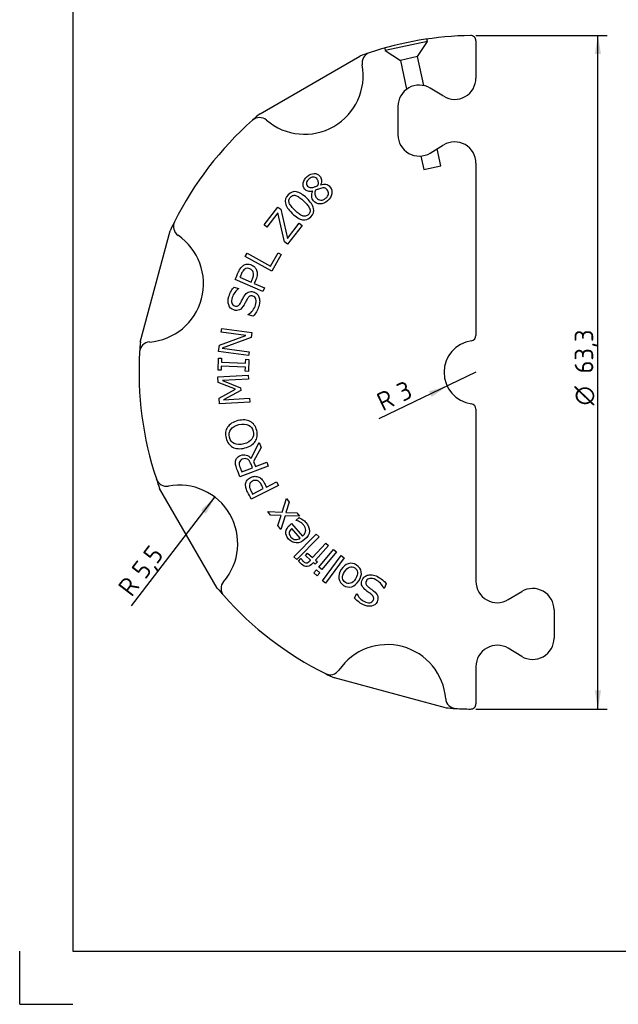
# Paper-space layout 'Sheet1' of a CAD drawing. Header units: millimetres. Extents: x 0 to 420, y 0 to 297.
# Tile 1 of 8: x 0 to 112, y 0 to 185. Entities that reach past the tile are written whole.
import ezdxf
from ezdxf.enums import TextEntityAlignment as Align
from ezdxf.lldxf.tags import DXFTag

# ---------------------------------------------------------------- set-up
doc = ezdxf.new("R2010")
doc.units = ezdxf.units.MM
doc.layers.add('Default', color=7, linetype='Continuous')
doc.layers.add('GEN0001-D315_MIN', color=7, linetype='Continuous')
doc.styles.add('SEACAD_Solid_Edge_ISO', font='seiso.ttf')
doc.styles.add('SEACAD_Solid_Edge_ISO1_Symbols', font='semeci1.ttf')
tags = doc.linetypes.add('HIDDEN2', pattern=[4.7625, 3.175, -1.5875]).pattern_tags.tags
tags[6:7] = [DXFTag(74, 4), DXFTag(75, 0), DXFTag(340, '0'), DXFTag(46, 0.0), DXFTag(50, 0.0), DXFTag(44, 0.0), DXFTag(45, 0.0)]
tags[4:5] = [DXFTag(74, 4), DXFTag(75, 0), DXFTag(340, '0'), DXFTag(46, 0.0), DXFTag(50, 0.0), DXFTag(44, 0.0), DXFTag(45, 0.0)]
doc.dimstyles.new('ISO', dxfattribs={"dimtxt": 3.5, "dimasz": 3.5, "dimexe": 1.75, "dimexo": 0, "dimgap": 0.875, "dimtad": 1, "dimlfac": 0.5, "dimtxsty": 'SEACAD_Solid_Edge_ISO', "dimblk1": '_SE_FILLED', "dimblk2": '_SE_FILLED', "dimsah": 1, "dimcen": 1.75, "dimadec": 0, "dimazin": 0, "dimtfac": 0.5, "dimtdec": 3, "dimtmove": 0, "dimatfit": 3, "dimfxl": 1, "dimarcsym": 0})

# ---------------------------------------------------------------- blocks, each defined once
blk = doc.blocks.new('SE')
at = {"layer": 'GEN0001-D315_MIN', "color": 7, "linetype": 'HIDDEN2'}
for p, q in [((76.59, 180.94), (76.49, 181.4)), ((68.57, 179.71), (68.66, 179.25)), ((76.59, 180.94), (68.66, 179.25)), ((74.74, 178.1), (76.59, 180.94)), ((68.66, 179.25), (71.51, 177.41)), ((74.74, 178.1), (71.51, 177.41)), ((75.9, 172.66), (74.74, 178.1)), ((71.51, 177.41), (72.67, 171.98)), ((75.35, 159.42), (75.89, 156.87)), ((79.12, 157.56), (78.43, 160.78)), ((75.89, 156.87), (79.12, 157.56))]:
    blk.add_line(p, q, dxfattribs=at)
at = {"layer": 'GEN0001-D315_MIN', "color": 7, "linetype": 'Continuous'}
for p, q in [((85.71, 181.07), (85.71, 180.07)), ((85.71, 180.07), (85.71, 174.08)), ((45.15, 167.38), (63.89, 178.2)), ((79.64, 170.65), (77.11, 172.18)), ((71.05, 168.75), (71.05, 163.41)), ((77.11, 159.98), (79.64, 161.51)), ((85.71, 158.08), (85.71, 125.71)), ((56.51, 154.03), (56.52, 154.01)), ((55.05, 152.81), (55.04, 152.83)), ((45.9, 146.49), (48.51, 149.84)), ((48.51, 148.75), (46.44, 146.08)), ((48.51, 149.84), (49.05, 149.42)), ((49.76, 143.32), (48.51, 148.75)), ((49.05, 149.42), (50.3, 143.95)), ((46.44, 146.08), (45.9, 146.49)), ((50.3, 143.95), (52.52, 146.81)), ((53.06, 146.4), (50.32, 142.89)), ((52.52, 146.81), (53.06, 146.4)), ((22.66, 124.47), (28.26, 145.37)), ((50.32, 142.89), (49.76, 143.32)), ((42.38, 140.52), (42.75, 141.17)), ((42.75, 141.17), (47.14, 138.74)), ((47.14, 138.74), (48.53, 141.25)), ((49.12, 140.92), (47.37, 137.76)), ((48.53, 141.25), (49.12, 140.92)), ((47.37, 137.76), (42.38, 140.52)), ((45.7, 133.95), (40.48, 136.23)), ((41.38, 136.66), (43.46, 135.75)), ((44.06, 135.49), (46.01, 134.64)), ((40.27, 134.8), (41.12, 134.53)), ((41.12, 134.53), (41.11, 134.48)), ((46.01, 134.64), (45.7, 133.95)), ((42.93, 129.59), (42.94, 129.64)), ((43.84, 129.3), (42.93, 129.59)), ((37.86, 126.32), (37.95, 127.02)), ((42.47, 125.68), (37.86, 126.32)), ((37.95, 127.02), (43.6, 126.24)), ((43.6, 126.24), (43.47, 125.31)), ((37.52, 123.87), (42.47, 125.68)), ((43.47, 125.31), (38.05, 123.32)), ((37.36, 122.71), (37.52, 123.87)), ((43.01, 121.93), (37.36, 122.71)), ((38.05, 123.32), (43.1, 122.63)), ((43.1, 122.63), (43.01, 121.93)), ((37.25, 119.2), (37.34, 121.44)), ((37.34, 121.44), (37.93, 121.41)), ((37.93, 121.41), (37.9, 120.67)), ((37.9, 120.67), (42.42, 120.48)), ((42.42, 120.48), (42.45, 121.22)), ((42.45, 121.22), (43.04, 121.2)), ((43.04, 121.2), (42.95, 118.96)), ((37.83, 119.17), (37.25, 119.2)), ((37.86, 119.92), (37.83, 119.17)), ((42.39, 119.72), (37.86, 119.92)), ((42.36, 118.98), (42.39, 119.72)), ((42.95, 118.96), (42.36, 118.98)), ((37.24, 117.93), (42.93, 118.27)), ((37.3, 116.88), (37.24, 117.93)), ((40.56, 115.6), (37.3, 116.88)), ((42.98, 117.52), (38.07, 117.22)), ((38.07, 117.22), (41.5, 115.84)), ((42.93, 118.27), (42.98, 117.52)), ((37.48, 113.89), (40.56, 115.6)), ((41.53, 115.38), (38.29, 113.61)), ((41.5, 115.84), (41.53, 115.38)), ((37.54, 112.86), (37.48, 113.89)), ((43.23, 113.19), (37.54, 112.86)), ((38.29, 113.61), (43.19, 113.9)), ((43.19, 113.9), (43.23, 113.19)), ((85.71, 111.85), (85.71, 79.48)), ((43.46, 102.66), (45.01, 105.56)), ((45.01, 105.56), (45.36, 104.64)), ((45.36, 104.64), (43.93, 102.04)), ((43.93, 102.04), (44.32, 101.05)), ((44.32, 101.05), (46.43, 101.86)), ((46.43, 101.86), (46.7, 101.15)), ((46.7, 101.15), (41.38, 99.11)), ((41.72, 100.05), (43.72, 100.82)), ((46.35, 97.22), (48.24, 98.18)), ((48.24, 98.18), (48.59, 97.51)), ((37.1, 78.23), (26.28, 96.96)), ((48.59, 97.51), (43.51, 94.92)), ((43.75, 95.89), (45.76, 96.92)), ((49.32, 92.47), (50.11, 95.09)), ((50.11, 95.09), (50.64, 94.35)), ((46.63, 92.59), (49.32, 92.47)), ((47.12, 91.91), (46.63, 92.59)), ((50.64, 94.35), (50.01, 92.42)), ((49.14, 91.88), (47.12, 91.91)), ((48.52, 89.97), (49.14, 91.88)), ((49.84, 91.81), (49.05, 89.23)), ((52.54, 91.71), (49.84, 91.81)), ((50.01, 92.42), (52.05, 92.39)), ((51.89, 90.95), (52.48, 91.47)), ((51.91, 90.93), (51.89, 90.95)), ((52.05, 92.39), (52.54, 91.71)), ((49.05, 89.23), (48.52, 89.97)), ((51.06, 90.34), (53.13, 87.98)), ((52.71, 87.61), (51.11, 89.44)), ((51.51, 84.12), (55.71, 88.35)), ((56.23, 87.83), (52.03, 83.61)), ((55.71, 88.35), (56.23, 87.83)), ((55.03, 83.95), (57.49, 86.69)), ((58.03, 86.2), (55.57, 83.47)), ((56.22, 82.16), (58.92, 85.49)), ((57.49, 86.69), (58.03, 86.2)), ((58.92, 85.49), (59.48, 85.03)), ((52.03, 83.61), (51.51, 84.12)), ((52.39, 83.31), (52.83, 83.8)), ((52.83, 83.8), (52.86, 83.77)), ((53.68, 84.35), (54.09, 84.8)), ((54.65, 83.49), (53.68, 84.35)), ((54.09, 84.8), (55.03, 83.95)), ((55.57, 83.47), (55.94, 83.14)), ((59.48, 85.03), (56.78, 81.71)), ((56.85, 79.56), (60.4, 84.35)), ((60.98, 83.92), (57.44, 79.13)), ((60.4, 84.35), (60.98, 83.92)), ((55.53, 82.69), (55.17, 83.02)), ((55.26, 81.06), (55.73, 81.64)), ((55.94, 83.14), (55.53, 82.69)), ((55.73, 81.64), (56.37, 81.12)), ((56.78, 81.71), (56.22, 82.16)), ((55.9, 80.54), (55.26, 81.06)), ((56.37, 81.12), (55.9, 80.54)), ((57.44, 79.13), (56.85, 79.56)), ((68.44, 78.17), (68.39, 78.2)), ((68.86, 79.03), (68.44, 78.17)), ((62.88, 76.35), (63.28, 77.15)), ((63.28, 77.15), (63.32, 77.13)), ((91.77, 76.05), (94.3, 77.58)), ((100.37, 74.15), (100.37, 68.81)), ((94.3, 65.38), (91.77, 66.91)), ((85.71, 63.48), (85.71, 57.49)), ((80.01, 55.74), (59.12, 61.33)), ((85.71, 57.49), (85.71, 56.49))]:
    blk.add_line(p, q, dxfattribs=at)
for centre, radius, start, end in [((85.71, 118.78), 63.3, 90.9197, 108.458), ((84.71, 181.07), 1, 0, 90.9197), ((85.71, 118.78), 63.3, 108.458, 110.1611), ((66.3, 176.92), 2, 108.458, 190.6445), ((53.52, 174.52), 11, 229.3555, 10.6445), ((81.71, 174.08), 4, 238.9779, 0), ((75.05, 168.75), 4, 58.9779, 180), ((85.71, 118.78), 63.3, 129.8389, 131.542), ((45.05, 164.66), 2, 49.3555, 131.542), ((85.71, 118.78), 63.3, 131.542, 153.458), ((75.05, 163.41), 4, 180, 301.0222), ((81.71, 158.08), 4, 0, 121.0222), ((85.71, 118.78), 63.3, 153.458, 155.1611), ((30.87, 146.17), 2, 153.458, 235.6445), ((23.53, 135.44), 11, 274.3555, 55.6445), ((85.71, 118.78), 63.3, 174.8389, 176.542), ((24.52, 122.48), 2, 94.3555, 176.542), ((85.71, 118.78), 6, 98.2132, 261.7868), ((84.71, 125.71), 1, 278.2132, 360), ((85.71, 118.78), 63.3, 176.542, 198.458), ((84.71, 111.85), 1, 0, 81.7868), ((85.71, 118.78), 63.3, 198.458, 200.1611), ((27.56, 99.37), 2, 198.458, 280.6445), ((29.96, 86.59), 11, 319.3555, 100.6445), ((85.71, 118.78), 63.3, 219.8389, 221.542), ((39.82, 78.13), 2, 139.3555, 221.542), ((89.71, 79.48), 4, 180, 301.0221), ((96.37, 74.15), 4, 0, 121.0221), ((85.71, 118.78), 63.3, 221.542, 243.458), ((96.37, 68.81), 4, 238.9779, 0), ((69.05, 56.6), 11, 4.3555, 145.6445), ((89.71, 63.48), 4, 58.9779, 180), ((58.31, 63.94), 2, 243.458, 325.6445), ((85.71, 118.78), 63.3, 243.458, 245.1611), ((82.01, 57.59), 2, 184.3555, 266.542), ((85.71, 118.78), 63.3, 264.8389, 266.542), ((85.71, 118.78), 63.3, 266.542, 269.0803), ((84.71, 56.49), 1, 269.0803, 0)]:
    blk.add_arc(centre, radius, start, end, dxfattribs=at)
for points, knots in [([(55.04, 152.83), (54.7, 152.76), (54.41, 152.75), (54.17, 152.8), (53.94, 152.86), (53.72, 152.99), (53.26, 153.54), (53.17, 153.93), (53.25, 154.37), (53.34, 154.82), (53.59, 155.22), (54.44, 155.94), (54.88, 156.12), (55.75, 156.15), (56.1, 155.99), (56.54, 155.47), (56.64, 155.23), (56.68, 154.93), (56.72, 154.64), (56.66, 154.34), (56.51, 154.03)], [0, 0, 0, 0, 0.100018, 0.100018, 0.100018, 0.193659, 0.193659, 0.330519, 0.330519, 0.330519, 0.480329, 0.480329, 0.638405, 0.638405, 0.79648, 0.79648, 0.893004, 0.893004, 0.893004, 1, 1, 1, 1]), ([(55.8, 155.18), (55.62, 155.39), (55.4, 155.48), (55.14, 155.48), (54.87, 155.47), (54.61, 155.35), (54.12, 154.93), (53.96, 154.7), (53.85, 154.2), (53.9, 153.98), (54.19, 153.64), (54.33, 153.55), (54.49, 153.52), (54.66, 153.48), (54.85, 153.49), (55.08, 153.54), (55.19, 153.57), (55.33, 153.61), (55.51, 153.67), (55.69, 153.73), (55.87, 153.79), (56.02, 153.86)], [0, 0, 0, 0, 0.143147, 0.143147, 0.143147, 0.295726, 0.295726, 0.444837, 0.444837, 0.593948, 0.593948, 0.698326, 0.698326, 0.698326, 0.811032, 0.811032, 0.811032, 0.895469, 0.895469, 0.895469, 1, 1, 1, 1]), ([(58.28, 153.64), (58.6, 153.26), (58.72, 152.82), (58.63, 152.33), (58.55, 151.83), (58.28, 151.39), (57.37, 150.62), (56.89, 150.42), (56.4, 150.43), (55.92, 150.44), (55.52, 150.63), (54.99, 151.25), (54.88, 151.53), (54.85, 151.84), (54.83, 152.16), (54.9, 152.48), (55.05, 152.81)], [0, 0, 0, 0, 0.178544, 0.178544, 0.178544, 0.373608, 0.373608, 0.579925, 0.579925, 0.579925, 0.759218, 0.759218, 0.872456, 0.872456, 0.872456, 1, 1, 1, 1]), ([(56.02, 153.86), (56.11, 154.16), (56.13, 154.4), (56.09, 154.6), (56.05, 154.81), (55.95, 155), (55.8, 155.18)], [0, 0, 0, 0, 0.534983, 0.534983, 0.534983, 1, 1, 1, 1]), ([(56.52, 154.01), (56.9, 154.12), (57.23, 154.16), (57.52, 154.11), (57.8, 154.06), (58.06, 153.9), (58.28, 153.64)], [0, 0, 0, 0, 0.522309, 0.522309, 0.522309, 1, 1, 1, 1]), ([(53.93, 151.49), (54.67, 150.78), (55.09, 150.14), (55.34, 149.01), (55.17, 148.49), (54.22, 147.51), (53.7, 147.33), (53.13, 147.44), (52.57, 147.55), (51.92, 147.95), (50.46, 149.36), (50.04, 149.99), (49.91, 150.56), (49.78, 151.12), (49.95, 151.65), (50.9, 152.63), (51.42, 152.81), (51.99, 152.7), (52.57, 152.58), (53.21, 152.18), (53.93, 151.49)], [0, 0, 0, 0, 0.118791, 0.118791, 0.237582, 0.237582, 0.357685, 0.357685, 0.357685, 0.500371, 0.500371, 0.643585, 0.643585, 0.643585, 0.750211, 0.750211, 0.858014, 0.858014, 0.858014, 1, 1, 1, 1]), ([(54.48, 149.56), (54.39, 149.77), (54.26, 149.98), (54.08, 150.2), (53.9, 150.42), (53.67, 150.66), (53.11, 151.2), (52.86, 151.42), (52.63, 151.6), (52.4, 151.78), (52.18, 151.9), (51.77, 152.05), (51.58, 152.06), (51.22, 151.98), (51.05, 151.87), (50.71, 151.52), (50.61, 151.34), (50.54, 150.98), (50.56, 150.78), (50.64, 150.58), (50.72, 150.38), (50.85, 150.17), (51.05, 149.94), (51.24, 149.7), (51.47, 149.46), (52.02, 148.93), (52.27, 148.71), (52.48, 148.54), (52.69, 148.38), (52.91, 148.25), (53.12, 148.17), (53.33, 148.1), (53.52, 148.08), (53.7, 148.12), (53.88, 148.16), (54.06, 148.27), (54.41, 148.62), (54.51, 148.8), (54.55, 148.98), (54.58, 149.17), (54.56, 149.36), (54.48, 149.56)], [0, 0, 0, 0, 0.063319, 0.063319, 0.063319, 0.14941, 0.14941, 0.233065, 0.233065, 0.233065, 0.286769, 0.286769, 0.340473, 0.340473, 0.394177, 0.394177, 0.447055, 0.447055, 0.499933, 0.499933, 0.499933, 0.563819, 0.563819, 0.563819, 0.643358, 0.643358, 0.73201, 0.73201, 0.73201, 0.794375, 0.794375, 0.794375, 0.843776, 0.843776, 0.843776, 0.898173, 0.898173, 0.950171, 0.950171, 0.950171, 1, 1, 1, 1]), ([(55.54, 152.99), (55.44, 152.75), (55.41, 152.5), (55.44, 152.25), (55.47, 152), (55.57, 151.77), (55.97, 151.3), (56.24, 151.16), (56.57, 151.15), (56.89, 151.13), (57.19, 151.24), (57.76, 151.72), (57.93, 151.98), (58.03, 152.56), (57.95, 152.83), (57.73, 153.09)], [0, 0, 0, 0, 0.143194, 0.143194, 0.143194, 0.283549, 0.283549, 0.465417, 0.465417, 0.465417, 0.640047, 0.640047, 0.820024, 0.820024, 1, 1, 1, 1]), ([(57.73, 153.09), (57.58, 153.26), (57.42, 153.37), (57.25, 153.42), (57.08, 153.46), (56.83, 153.43), (56.51, 153.35), (56.38, 153.31), (56.25, 153.26), (56.11, 153.21), (55.97, 153.15), (55.78, 153.08), (55.54, 152.99)], [0, 0, 0, 0, 0.2492, 0.2492, 0.2492, 0.563929, 0.563929, 0.563929, 0.743332, 0.743332, 0.743332, 1, 1, 1, 1]), ([(40.48, 136.23), (40.68, 136.7), (40.89, 137.17), (41.1, 137.64), (41.23, 137.96), (41.38, 138.21), (41.52, 138.4), (41.67, 138.6), (41.84, 138.76), (42.02, 138.88), (42.24, 139.02), (42.47, 139.1), (42.72, 139.12), (42.97, 139.14), (43.24, 139.08), (43.55, 138.95)], [0, 0, 0, 0, 0.327973, 0.327973, 0.327973, 0.513519, 0.513519, 0.513519, 0.660194, 0.660194, 0.660194, 0.81858, 0.81858, 0.81858, 1, 1, 1, 1]), ([(43.55, 138.95), (43.78, 138.85), (43.98, 138.72), (44.14, 138.55), (44.31, 138.38), (44.42, 138.19), (44.51, 137.99), (44.61, 137.73), (44.65, 137.45), (44.63, 137.17), (44.61, 136.89), (44.52, 136.56), (44.36, 136.18), (44.26, 135.95), (44.16, 135.72), (44.06, 135.49)], [0, 0, 0, 0, 0.179192, 0.179192, 0.179192, 0.347727, 0.347727, 0.347727, 0.554632, 0.554632, 0.554632, 0.811835, 0.811835, 0.811835, 1, 1, 1, 1]), ([(43.25, 138.23), (43.07, 138.3), (42.9, 138.34), (42.74, 138.33), (42.58, 138.33), (42.43, 138.28), (42.29, 138.19), (42.17, 138.11), (42.06, 138), (41.87, 137.74), (41.78, 137.57), (41.68, 137.35), (41.58, 137.12), (41.48, 136.89), (41.38, 136.66)], [0, 0, 0, 0, 0.186561, 0.186561, 0.186561, 0.357592, 0.357592, 0.357592, 0.544919, 0.544919, 0.732247, 0.732247, 0.732247, 1, 1, 1, 1]), ([(43.46, 135.75), (43.54, 135.95), (43.63, 136.14), (43.71, 136.34), (43.84, 136.62), (43.91, 136.86), (43.94, 137.06), (43.96, 137.25), (43.95, 137.43), (43.82, 137.75), (43.74, 137.88), (43.53, 138.07), (43.4, 138.16), (43.25, 138.23)], [0, 0, 0, 0, 0.223396, 0.223396, 0.223396, 0.487095, 0.487095, 0.487095, 0.658063, 0.658063, 0.829032, 0.829032, 1, 1, 1, 1]), ([(42.94, 129.64), (43.26, 129.84), (43.54, 130.1), (44.02, 130.74), (44.19, 131.06), (44.43, 131.83), (44.46, 132.2), (44.37, 132.5), (44.28, 132.8), (44.1, 133), (43.58, 133.17), (43.38, 133.17), (43.23, 133.08), (43.07, 133), (42.93, 132.85), (42.79, 132.63), (42.68, 132.46), (42.58, 132.28), (42.38, 131.87), (42.27, 131.66), (42.14, 131.44), (41.89, 130.98), (41.6, 130.68), (41.28, 130.53), (40.96, 130.38), (40.6, 130.36), (39.74, 130.64), (39.43, 130.95), (39.26, 131.43), (39.09, 131.9), (39.1, 132.44), (39.41, 133.41), (39.56, 133.75), (39.73, 134.04), (39.91, 134.34), (40.09, 134.59), (40.27, 134.8)], [0, 0, 0, 0, 0.06947, 0.06947, 0.13894, 0.13894, 0.23729, 0.23729, 0.23729, 0.292201, 0.292201, 0.338771, 0.338771, 0.338771, 0.383719, 0.383719, 0.383719, 0.431256, 0.431256, 0.478794, 0.478794, 0.478794, 0.567991, 0.567991, 0.567991, 0.649336, 0.649336, 0.742302, 0.742302, 0.742302, 0.858452, 0.858452, 0.934477, 0.934477, 0.934477, 1, 1, 1, 1]), ([(41.11, 134.48), (40.87, 134.33), (40.64, 134.1), (40.42, 133.8), (40.2, 133.5), (40.02, 133.17), (39.79, 132.43), (39.77, 132.1), (39.94, 131.53), (40.12, 131.34), (40.59, 131.19), (40.79, 131.19), (40.95, 131.27), (41.12, 131.34), (41.29, 131.51), (41.45, 131.79), (41.54, 131.93), (41.64, 132.14), (41.79, 132.41), (41.93, 132.68), (42.05, 132.91), (42.17, 133.1), (42.4, 133.46), (42.66, 133.72), (43.23, 133.99), (43.56, 133.99), (43.95, 133.87)], [0, 0, 0, 0, 0.110377, 0.110377, 0.110377, 0.20548, 0.20548, 0.31019, 0.31019, 0.4149, 0.4149, 0.507812, 0.507812, 0.507812, 0.590242, 0.590242, 0.590242, 0.670622, 0.670622, 0.670622, 0.759054, 0.759054, 0.759054, 0.879527, 0.879527, 1, 1, 1, 1]), ([(43.95, 133.87), (44.16, 133.8), (44.36, 133.69), (44.53, 133.52), (44.71, 133.36), (44.84, 133.16), (44.93, 132.94), (45.03, 132.7), (45.07, 132.43), (45.08, 132.15), (45.09, 131.86), (45.03, 131.53), (44.79, 130.78), (44.64, 130.44), (44.47, 130.15), (44.3, 129.86), (44.09, 129.58), (43.84, 129.3)], [0, 0, 0, 0, 0.126694, 0.126694, 0.126694, 0.25861, 0.25861, 0.25861, 0.410338, 0.410338, 0.410338, 0.599074, 0.599074, 0.802612, 0.802612, 0.802612, 1, 1, 1, 1]), ([(39.04, 108.46), (39.23, 108.75), (39.49, 109), (39.81, 109.21), (40.14, 109.42), (40.53, 109.58), (41.45, 109.81), (41.87, 109.85), (42.26, 109.83), (42.65, 109.8), (43, 109.69), (43.29, 109.53), (43.6, 109.37), (43.85, 109.15), (44.06, 108.87), (44.27, 108.59), (44.42, 108.25), (44.62, 107.46), (44.64, 107.09), (44.59, 106.74), (44.55, 106.39), (44.43, 106.07), (44.24, 105.79), (44.04, 105.5), (43.79, 105.26), (43.14, 104.84), (42.74, 104.67), (41.84, 104.44), (41.42, 104.4), (41.03, 104.43), (40.64, 104.46), (40.29, 104.55), (39.98, 104.72), (39.68, 104.88), (39.43, 105.1), (39.22, 105.39), (39.01, 105.68), (38.85, 106.02), (38.66, 106.8), (38.63, 107.17), (38.68, 107.52), (38.73, 107.87), (38.85, 108.18), (39.04, 108.46)], [0, 0, 0, 0, 0.060417, 0.060417, 0.060417, 0.13145, 0.13145, 0.202484, 0.202484, 0.202484, 0.262293, 0.262293, 0.262293, 0.318998, 0.318998, 0.318998, 0.381771, 0.381771, 0.443402, 0.443402, 0.443402, 0.500391, 0.500391, 0.500391, 0.567843, 0.567843, 0.635295, 0.635295, 0.701677, 0.701677, 0.701677, 0.762462, 0.762462, 0.762462, 0.819315, 0.819315, 0.819315, 0.880691, 0.880691, 0.943803, 0.943803, 0.943803, 1, 1, 1, 1]), ([(41.18, 108.94), (40.46, 108.76), (39.95, 108.46), (39.64, 108.04), (39.34, 107.61), (39.25, 107.12), (39.53, 106), (39.84, 105.61), (40.31, 105.38), (40.78, 105.16), (41.38, 105.14), (42.82, 105.5), (43.33, 105.8), (43.63, 106.23), (43.94, 106.66), (44.02, 107.14), (43.88, 107.7), (43.74, 108.25), (43.44, 108.64), (42.97, 108.87), (42.5, 109.09), (41.91, 109.12), (41.18, 108.94)], [0, 0, 0, 0, 0.135213, 0.135213, 0.135213, 0.249577, 0.249577, 0.365426, 0.365426, 0.365426, 0.500184, 0.500184, 0.636303, 0.636303, 0.636303, 0.750449, 0.750449, 0.750449, 0.864295, 0.864295, 0.864295, 1, 1, 1, 1]), ([(41.38, 99.11), (41.19, 99.61), (41, 100.1), (40.81, 100.6), (40.68, 100.92), (40.6, 101.2), (40.56, 101.43), (40.52, 101.66), (40.52, 101.88), (40.56, 102.09), (40.61, 102.33), (40.71, 102.54), (40.99, 102.9), (41.21, 103.05), (41.87, 103.3), (42.23, 103.33), (42.56, 103.23), (42.89, 103.14), (43.19, 102.95), (43.46, 102.66)], [0, 0, 0, 0, 0.235512, 0.235512, 0.235512, 0.362946, 0.362946, 0.362946, 0.461644, 0.461644, 0.461644, 0.574838, 0.574838, 0.688033, 0.688033, 0.841755, 0.841755, 0.841755, 1, 1, 1, 1]), ([(41.82, 102.44), (41.67, 102.38), (41.54, 102.31), (41.45, 102.21), (41.35, 102.1), (41.28, 101.98), (41.25, 101.82), (41.23, 101.69), (41.22, 101.55), (41.25, 101.4), (41.27, 101.25), (41.32, 101.08), (41.4, 100.89), (41.5, 100.61), (41.61, 100.33), (41.72, 100.05)], [0, 0, 0, 0, 0.161714, 0.161714, 0.161714, 0.321613, 0.321613, 0.321613, 0.475341, 0.475341, 0.475341, 0.671851, 0.671851, 0.671851, 1, 1, 1, 1]), ([(43.72, 100.82), (43.63, 101.06), (43.54, 101.3), (43.45, 101.54), (43.36, 101.76), (43.27, 101.95), (43.16, 102.1), (43.06, 102.25), (42.93, 102.37), (42.78, 102.45), (42.64, 102.52), (42.49, 102.55), (42.2, 102.56), (42.02, 102.52), (41.82, 102.44)], [0, 0, 0, 0, 0.264177, 0.264177, 0.264177, 0.481252, 0.481252, 0.481252, 0.660341, 0.660341, 0.660341, 0.830171, 0.830171, 1, 1, 1, 1]), ([(43.51, 94.92), (43.27, 95.38), (43.04, 95.84), (42.8, 96.3), (42.65, 96.6), (42.55, 96.87), (42.49, 97.11), (42.43, 97.35), (42.41, 97.58), (42.44, 97.79), (42.47, 98.05), (42.56, 98.29), (42.7, 98.49), (42.84, 98.7), (43.06, 98.87), (43.35, 99.02)], [0, 0, 0, 0, 0.327852, 0.327852, 0.327852, 0.513329, 0.513329, 0.513329, 0.65995, 0.65995, 0.65995, 0.818739, 0.818739, 0.818739, 1, 1, 1, 1]), ([(43.72, 98.33), (43.55, 98.24), (43.41, 98.13), (43.32, 98.01), (43.22, 97.88), (43.16, 97.73), (43.14, 97.56), (43.13, 97.42), (43.14, 97.27), (43.22, 96.96), (43.3, 96.77), (43.4, 96.56), (43.52, 96.34), (43.63, 96.11), (43.75, 95.89)], [0, 0, 0, 0, 0.186565, 0.186565, 0.186565, 0.357598, 0.357598, 0.357598, 0.544934, 0.544934, 0.73227, 0.73227, 0.73227, 1, 1, 1, 1]), ([(43.35, 99.02), (43.58, 99.14), (43.81, 99.2), (44.04, 99.22), (44.27, 99.25), (44.49, 99.22), (44.71, 99.15), (44.97, 99.07), (45.21, 98.92), (45.41, 98.73), (45.62, 98.53), (45.82, 98.26), (46.01, 97.89), (46.12, 97.66), (46.23, 97.44), (46.35, 97.22)], [0, 0, 0, 0, 0.179191, 0.179191, 0.179191, 0.347724, 0.347724, 0.347724, 0.554627, 0.554627, 0.554627, 0.811837, 0.811837, 0.811837, 1, 1, 1, 1]), ([(45.76, 96.92), (45.67, 97.11), (45.57, 97.3), (45.47, 97.49), (45.34, 97.76), (45.2, 97.97), (45.06, 98.12), (44.93, 98.26), (44.78, 98.36), (44.46, 98.47), (44.3, 98.49), (44.16, 98.47), (44.02, 98.45), (43.87, 98.41), (43.72, 98.33)], [0, 0, 0, 0, 0.223395, 0.223395, 0.223395, 0.487092, 0.487092, 0.487092, 0.662384, 0.662384, 0.837677, 0.837677, 0.837677, 1, 1, 1, 1]), ([(52.48, 91.47), (52.71, 91.36), (52.94, 91.23), (53.38, 90.93), (53.58, 90.76), (54.23, 90.02), (54.45, 89.47), (54.42, 88.92), (54.39, 88.36), (54.12, 87.85), (53.06, 86.93), (52.51, 86.7), (51.39, 86.74), (50.91, 86.98), (50.12, 87.88), (49.95, 88.33), (50, 88.78), (50.04, 89.24), (50.31, 89.67), (50.77, 90.08), (50.87, 90.17), (50.97, 90.25), (51.06, 90.34)], [0, 0, 0, 0, 0.061589, 0.061589, 0.123178, 0.123178, 0.281313, 0.281313, 0.281313, 0.424776, 0.424776, 0.566721, 0.566721, 0.708666, 0.708666, 0.839562, 0.839562, 0.839562, 0.967812, 0.967812, 0.967812, 1, 1, 1, 1]), ([(53.13, 87.98), (53.33, 88.15), (53.48, 88.34), (53.57, 88.53), (53.67, 88.71), (53.72, 88.9), (53.72, 89.08), (53.73, 89.27), (53.69, 89.44), (53.62, 89.62), (53.55, 89.8), (53.43, 89.97), (53.1, 90.35), (52.87, 90.54), (52.58, 90.68), (52.31, 90.83), (52.08, 90.91), (51.91, 90.93)], [0, 0, 0, 0, 0.173392, 0.173392, 0.173392, 0.316874, 0.316874, 0.316874, 0.452015, 0.452015, 0.452015, 0.610362, 0.610362, 0.823311, 0.823311, 0.823311, 1, 1, 1, 1]), ([(51.11, 89.44), (50.83, 89.19), (50.67, 88.93), (50.63, 88.65), (50.6, 88.37), (50.71, 88.09), (51.21, 87.52), (51.5, 87.36), (52.14, 87.32), (52.44, 87.41), (52.71, 87.61)], [0, 0, 0, 0, 0.246364, 0.246364, 0.246364, 0.494303, 0.494303, 0.747151, 0.747151, 1, 1, 1, 1]), ([(55.17, 83.02), (55.14, 82.98), (55.11, 82.95), (55.08, 82.91), (54.74, 82.53), (54.38, 82.33), (53.64, 82.26), (53.28, 82.4), (52.8, 82.83), (52.7, 82.93), (52.61, 83.03), (52.53, 83.13), (52.45, 83.22), (52.39, 83.31)], [0, 0, 0, 0, 0.041772, 0.041772, 0.041772, 0.406709, 0.406709, 0.771646, 0.771646, 0.894242, 0.894242, 0.894242, 1, 1, 1, 1]), ([(52.86, 83.77), (52.9, 83.7), (52.96, 83.62), (53.04, 83.51), (53.11, 83.41), (53.19, 83.32), (53.49, 83.05), (53.7, 82.96), (53.9, 82.96), (54.09, 82.97), (54.31, 83.11), (54.55, 83.38), (54.58, 83.41), (54.61, 83.45), (54.65, 83.49)], [0, 0, 0, 0, 0.137984, 0.137984, 0.137984, 0.247906, 0.247906, 0.594584, 0.594584, 0.594584, 0.936946, 0.936946, 0.936946, 1, 1, 1, 1]), ([(60.39, 81.71), (60.76, 82.3), (61.21, 82.66), (61.73, 82.81), (62.25, 82.96), (62.76, 82.88), (63.77, 82.23), (64.07, 81.8), (64.24, 80.74), (64.09, 80.18), (63.34, 79), (62.89, 78.63), (62.38, 78.48), (61.86, 78.33), (61.34, 78.42), (60.33, 79.06), (60.04, 79.49), (59.95, 80.03), (59.87, 80.56), (60.01, 81.12), (60.39, 81.71)], [0, 0, 0, 0, 0.131058, 0.131058, 0.131058, 0.255445, 0.255445, 0.380609, 0.380609, 0.505773, 0.505773, 0.630936, 0.630936, 0.630936, 0.750308, 0.750308, 0.868937, 0.868937, 0.868937, 1, 1, 1, 1]), ([(61.02, 81.31), (60.72, 80.84), (60.59, 80.44), (60.67, 79.75), (60.85, 79.47), (61.5, 79.06), (61.83, 79.01), (62.15, 79.12), (62.48, 79.24), (62.79, 79.52), (63.37, 80.44), (63.5, 80.84), (63.43, 81.54), (63.25, 81.82), (62.93, 82.02), (62.6, 82.23), (62.28, 82.28), (61.95, 82.16), (61.62, 82.05), (61.31, 81.76), (61.02, 81.31)], [0, 0, 0, 0, 0.120033, 0.120033, 0.240066, 0.240066, 0.361264, 0.361264, 0.361264, 0.494119, 0.494119, 0.622487, 0.622487, 0.750854, 0.750854, 0.750854, 0.860984, 0.860984, 0.860984, 1, 1, 1, 1]), ([(68.39, 78.2), (68.24, 78.55), (68.02, 78.86), (67.47, 79.43), (67.18, 79.65), (66.46, 80.01), (66.09, 80.09), (65.78, 80.05), (65.47, 80), (65.25, 79.85), (65, 79.37), (64.97, 79.17), (65.09, 78.85), (65.22, 78.68), (65.41, 78.5), (65.57, 78.38), (65.73, 78.24), (66.1, 77.98), (66.29, 77.84), (66.49, 77.68), (66.9, 77.36), (67.15, 77.03), (67.25, 76.69), (67.36, 76.35), (67.31, 75.99), (66.91, 75.19), (66.56, 74.93), (66.06, 74.83), (65.56, 74.74), (65.04, 74.83), (64.12, 75.29), (63.81, 75.49), (63.55, 75.71), (63.28, 75.92), (63.06, 76.14), (62.88, 76.35)], [0, 0, 0, 0, 0.069476, 0.069476, 0.138951, 0.138951, 0.23731, 0.23731, 0.23731, 0.291606, 0.291606, 0.337655, 0.337655, 0.383704, 0.383704, 0.383704, 0.431242, 0.431242, 0.478781, 0.478781, 0.478781, 0.567973, 0.567973, 0.567973, 0.64932, 0.64932, 0.742288, 0.742288, 0.742288, 0.8593, 0.8593, 0.934724, 0.934724, 0.934724, 1, 1, 1, 1]), ([(63.32, 77.13), (63.44, 76.87), (63.63, 76.61), (63.89, 76.34), (64.15, 76.07), (64.45, 75.86), (65.14, 75.51), (65.47, 75.44), (66.07, 75.52), (66.27, 75.66), (66.5, 76.11), (66.53, 76.31), (66.48, 76.48), (66.43, 76.66), (66.28, 76.85), (66.04, 77.05), (65.91, 77.16), (65.72, 77.3), (65.47, 77.48), (65.23, 77.66), (65.02, 77.82), (64.86, 77.96), (64.53, 78.25), (64.32, 78.55), (64.14, 79.15), (64.18, 79.48), (64.37, 79.85)], [0, 0, 0, 0, 0.110005, 0.110005, 0.110005, 0.205208, 0.205208, 0.310027, 0.310027, 0.414846, 0.414846, 0.507854, 0.507854, 0.507854, 0.590257, 0.590257, 0.590257, 0.670635, 0.670635, 0.670635, 0.759064, 0.759064, 0.759064, 0.879532, 0.879532, 1, 1, 1, 1]), ([(64.37, 79.85), (64.47, 80.04), (64.61, 80.22), (64.8, 80.37), (64.99, 80.52), (65.2, 80.62), (65.43, 80.67), (65.69, 80.73), (65.96, 80.73), (66.24, 80.69), (66.53, 80.66), (66.84, 80.55), (67.55, 80.2), (67.86, 79.99), (68.12, 79.78), (68.38, 79.57), (68.63, 79.32), (68.86, 79.03)], [0, 0, 0, 0, 0.126694, 0.126694, 0.126694, 0.25861, 0.25861, 0.25861, 0.410338, 0.410338, 0.410338, 0.599074, 0.599074, 0.802612, 0.802612, 0.802612, 1, 1, 1, 1])]:
    blk.add_open_spline(points, degree=3, knots=knots, dxfattribs=at)
blk = doc.blocks.new('DMBLK38')
at = {"layer": 'Default', "linetype": 'Continuous'}
blk.add_hatch(color=7, dxfattribs=at).paths.add_polyline_path([(77.39, 114.15), (80.29, 116.19), (76.88, 115.21)])
at = {"layer": 'Default', "color": 7, "linetype": 'Continuous'}
blk.add_line((85.71, 118.78), (67.47, 110.06), dxfattribs=at)
at = {"layer": 'Default', "color": 7, "linetype": 'Continuous', "style": 'SEACAD_Solid_Edge_ISO'}
for s, p in [('3', (70.45, 116.33)), ('R', (66.69, 114.54))]:
    blk.add_text(s, height=3.5, rotation=25.5514, dxfattribs=at).set_placement(p, align=Align.TOP_LEFT)
blk = doc.blocks.new('_SE_FILLED')
at = {"color": 0}
blk.add_line((0, 0), (-1, 0), dxfattribs=at)
blk.add_solid([(0, 0), (-1, -0.1665), (-1, 0.1665), (0, 0)], dxfattribs=at)
blk = doc.blocks.new('DMBLK39')
at = {"layer": 'Default', "linetype": 'Continuous'}
blk.add_hatch(color=7, dxfattribs=at).paths.add_polyline_path([(34.06, 92.9), (34.99, 92.19), (36.66, 95.32)])
at = {"layer": 'Default', "color": 7, "linetype": 'Continuous'}
blk.add_line((20.97, 74.88), (36.66, 95.32), dxfattribs=at)
at = {"layer": 'Default', "color": 7, "linetype": 'Continuous', "style": 'SEACAD_Solid_Edge_ISO'}
for s, p in [('5,5', (20.78, 81.82)), ('R', (18.25, 78.51))]:
    blk.add_text(s, height=3.5, rotation=52.5107, dxfattribs=at).set_placement(p, align=Align.TOP_LEFT)
blk = doc.blocks.new('DMBLK40')
at = {"layer": 'Default', "linetype": 'Continuous'}
for points in [[(109.2, 178.58), (108.62, 182.08), (108.03, 178.58)], [(109.2, 58.98), (108.03, 58.98), (108.62, 55.48)]]:
    blk.add_hatch(color=7, dxfattribs=at).paths.add_polyline_path(points)
at = {"layer": 'Default', "color": 7, "linetype": 'Continuous'}
for p, q in [((85.71, 182.08), (110.37, 182.08)), ((108.62, 55.48), (108.62, 182.08)), ((85.71, 55.48), (110.37, 55.48))]:
    blk.add_line(p, q, dxfattribs=at)
for s, style, p in [('63,3', 'SEACAD_Solid_Edge_ISO', (104.24, 118.56)), ('O', 'SEACAD_Solid_Edge_ISO1_Symbols', (104.24, 112.56))]:
    blk.add_text(s, height=3.5, rotation=90, dxfattribs=dict(at, style=style)).set_placement(p, align=Align.TOP_LEFT)

psp = doc.layouts.new('Sheet1')

# ---------------------------------------------------------------- linework, layer by layer
at = {"layer": 'Default', "color": 7, "linetype": 'Continuous'}
for p, q in [((10, 287), (10, 10)), ((0, 0), (0, 10)), ((10, 10), (410, 10)), ((0, 0), (10, 0))]:
    psp.add_line(p, q, dxfattribs=at)

# ---------------------------------------------------------------- block references
at = {"layer": 'Default'}
psp.add_blockref('SE', (0, 0), dxfattribs=at)

# ---------------------------------------------------------------- dimensions: what is measured, and where the dimension line sits
at = {"layer": 'Default', "color": 7, "linetype": 'Continuous'}
dim = psp.add_linear_dim(base=(108.616, 182.078), p1=(85.706, 55.478), p2=(85.706, 182.078), angle=90, text='\\A1;%%c<>', dimstyle='ISO', override={"dimtolj": 1}, dxfattribs=at)
dim.commit()
dim.dimension.update_dxf_attribs({"geometry": 'DMBLK40', "text_midpoint": (108.616, 118.778), "dimtype": 161})
for center, mpoint, picture, middle in [((85.706, 118.778), (80.293, 116.191), 'DMBLK38', (75.09, 113.703)), ((29.961, 86.594), (36.656, 95.322), 'DMBLK39', (27.808, 83.788))]:
    dim = psp.add_radius_dim(center=center, mpoint=mpoint, text='\\A1;<>', dimstyle='ISO', override={"dimtolj": 1}, dxfattribs=at)
    dim.commit()
    dim.dimension.update_dxf_attribs({"geometry": picture, "text_midpoint": middle, "dimtype": 164})

doc.saveas('drawing.dxf')
